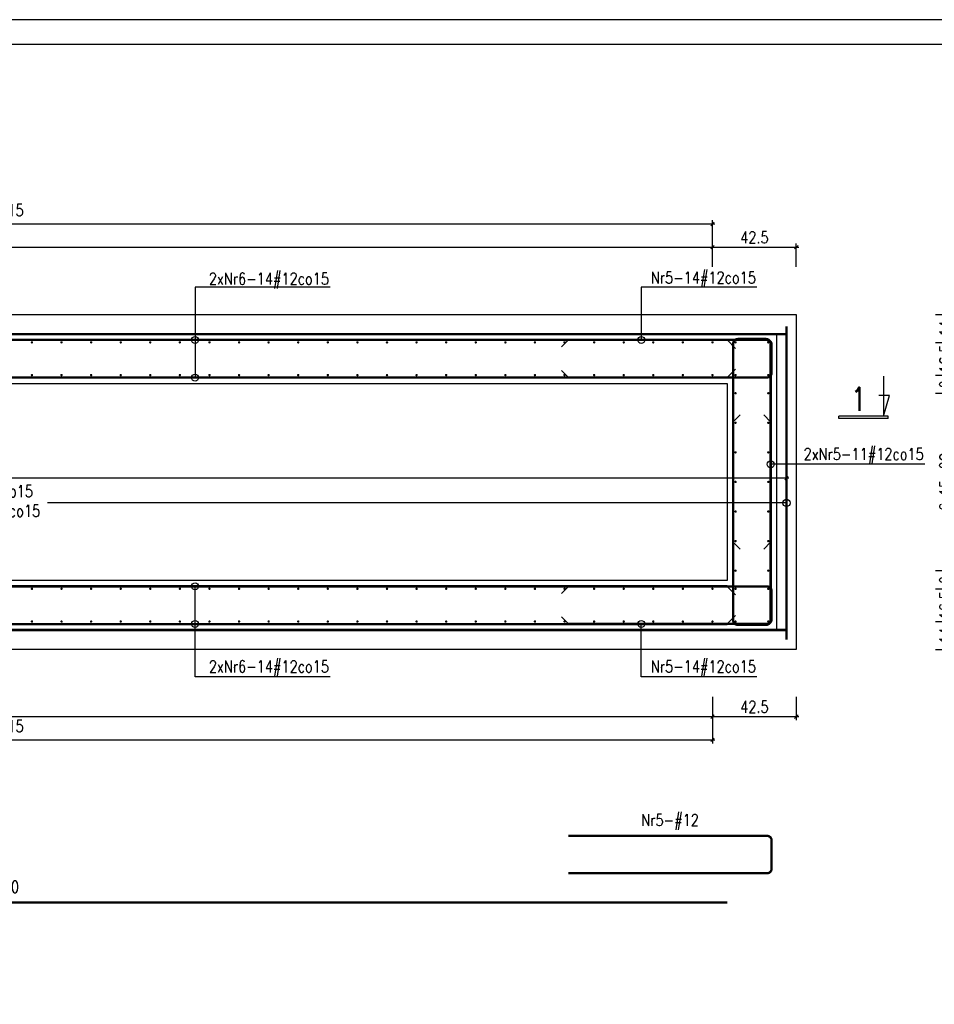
# Model space of a CAD drawing. Header units: millimetres. Extents: x 1283012 to 1317293, y -98285 to -69720.
# Tile 17 of 24: x 1292566 to 1297202, y -74714 to -69720. Entities that reach past the tile are written whole.
import ezdxf
from ezdxf.enums import TextEntityAlignment as Align

# ---------------------------------------------------------------- set-up
doc = ezdxf.new("R2010")
doc.units = ezdxf.units.MM
doc.header["$LTSCALE"] = 250
for name, color, linetype in [('111 - opisy TXT3', 2, 'Continuous'), ('2 - linie odniesienia opisy', 8, 'Continuous'), ('3', 4, 'Continuous'), ('33 - linia 2', 3, 'Continuous'), ('333 - linia 3', 5, 'Continuous'), ('8 - zbrojenie', 8, 'Continuous')]:
    doc.layers.add(name, color=color, linetype=linetype)
doc.styles.add('TXT2', font='simplex.shx', dxfattribs={"width": 0.8, "height": 60})
doc.styles.add('TXT3', font='simplex.shx', dxfattribs={"width": 0.8, "height": 120})
doc.dimstyles.new('R1 - centymetry', dxfattribs={"dimtxt": 60, "dimasz": 17.5, "dimexe": 18.75, "dimexo": 18.75, "dimgap": 20, "dimtad": 1, "dimdec": 1, "dimlfac": 0.1, "dimrnd": 0.5, "dimdsep": 46, "dimtxsty": 'TXT2', "dimblk1": 'OBLIQUE', "dimblk2": 'OBLIQUE', "dimsah": 1, "dimcen": -0.75, "dimdle": 12.5, "dimclrt": 4, "dimadec": 0, "dimazin": 0, "dimtfac": 0.75, "dimtdec": 1, "dimtix": 1, "dimtmove": 2, "dimatfit": 3, "dimldrblk": 'OBLIQUE', "dimfxl": 100, "dimfxlon": 1, "dimtvp": 0.75, "dimtolj": 1, "dimtzin": 0, "dimarcsym": 0})
doc.dimstyles.new('wym plyta', dxfattribs={"dimscale": 0.5, "dimtxt": 60, "dimasz": 1, "dimexe": 37.5, "dimexo": 37.5, "dimgap": 20, "dimtad": 1, "dimdec": 0, "dimlfac": 0.1, "dimzin": 0, "dimdsep": 46, "dimtxsty": 'TXT2', "dimblk": 'wym plyta', "dimcen": -1.5, "dimdle": 25, "dimclrt": 4, "dimadec": 0, "dimazin": 0, "dimtfac": 0.75, "dimtdec": 0, "dimtix": 1, "dimtmove": 2, "dimatfit": 3, "dimldrblk": 'wym plyta', "dimfxl": 200, "dimfxlon": 1, "dimtvp": 0.75, "dimtolj": 1, "dimtzin": 0, "dimarcsym": 0})
doc.dimstyles.new('wym zbr', dxfattribs={"dimtxt": 60, "dimasz": 35, "dimexe": 37.5, "dimexo": 37.5, "dimgap": 30, "dimtad": 0, "dimdec": 0, "dimlfac": 0.1, "dimzin": 0, "dimdsep": 46, "dimtxsty": 'TXT2', "dimblk1": 'OBLIQUE', "dimblk2": 'OBLIQUE', "dimsah": 1, "dimcen": -1.5, "dimdle": 25, "dimse1": 1, "dimse2": 1, "dimsd1": 1, "dimsd2": 1, "dimclrt": 4, "dimadec": 0, "dimazin": 0, "dimtfac": 0.75, "dimtdec": 0, "dimtix": 1, "dimtmove": 2, "dimatfit": 3, "dimldrblk": 'OBLIQUE', "dimfxl": 200, "dimfxlon": 1, "dimtvp": 0.75, "dimtolj": 1, "dimtzin": 0, "dimarcsym": 0})

# ---------------------------------------------------------------- blocks, each defined once
blk = doc.blocks.new('wym plyta')
at = {"layer": '8 - zbrojenie'}
blk.add_circle((0, 0), 36.6, dxfattribs=at)
blk = doc.blocks.new('*D13')
at = {"layer": '8 - zbrojenie', "color": 0, "lineweight": -2, "transparency": 16777216}
for p, q in [((1288052.8, -72270.9), (1288052.8, -72152.2)), ((1296452.8, -72270.9), (1296452.8, -72152.2)), ((1288053.3, -72170.9), (1291798.2, -72170.9)), ((1296452.3, -72170.9), (1292707.3, -72170.9))]:
    blk.add_line(p, q, dxfattribs=at)
at = {"layer": 'Defpoints', "color": 0, "transparency": 16777216}
for p in [(1288052.8, -72170.9), (1288052.8, -72864.2), (1296452.8, -72864.2)]:
    blk.add_point(p, dxfattribs=at)
at = {"layer": '8 - zbrojenie', "color": 0, "lineweight": -2, "transparency": 16777216, "xscale": 0.5, "yscale": 0.5, "zscale": 0.5, "rotation": 180}
blk.add_blockref('wym plyta', (1288052.8, -72170.9), dxfattribs=at)
at = {"layer": '8 - zbrojenie', "color": 0, "lineweight": -2, "transparency": 16777216, "xscale": 0.5, "yscale": 0.5, "zscale": 0.5}
blk.add_blockref('wym plyta', (1296452.8, -72170.9), dxfattribs=at)
at = {"layer": '8 - zbrojenie', "color": 4, "transparency": 16777216, "insert": (1292252.8, -72170.9), "char_height": 60, "attachment_point": 5, "style": 'TXT2'}
blk.add_mtext('\\A1;Dolne: Nr1-57#12co15\\PGórne: Nr1.1-57#12co15', dxfattribs=at)
blk = doc.blocks.new('_OBLIQUE')
at = {"color": 0, "linetype": 'ByBlock'}
blk.add_line((-0.5, -0.5), (0.5, 0.5), dxfattribs=at)
blk = doc.blocks.new('*D14')
at = {"layer": '2 - linie odniesienia opisy', "color": 0, "lineweight": -2, "transparency": 16777216}
for p, q in [((1296465.3, -72045.3), (1288040.3, -72045.3)), ((1288052.8, -72145.3), (1288052.8, -72026.6)), ((1296452.8, -72145.3), (1296452.8, -72026.6))]:
    blk.add_line(p, q, dxfattribs=at)
at = {"layer": 'Defpoints', "color": 0, "transparency": 16777216}
for p in [(1288052.8, -72045.3), (1288052.8, -72864.2), (1296452.8, -72864.2)]:
    blk.add_point(p, dxfattribs=at)
at = {"layer": '2 - linie odniesienia opisy', "color": 0, "lineweight": -2, "transparency": 16777216, "xscale": 17.5, "yscale": 17.5, "zscale": 17.5, "rotation": 180}
blk.add_blockref('_OBLIQUE', (1288052.8, -72045.3), dxfattribs=at)
at = {"layer": '2 - linie odniesienia opisy', "color": 0, "lineweight": -2, "transparency": 16777216, "xscale": 17.5, "yscale": 17.5, "zscale": 17.5}
blk.add_blockref('_OBLIQUE', (1296452.8, -72045.3), dxfattribs=at)
at = {"layer": '2 - linie odniesienia opisy', "color": 4, "transparency": 16777216, "insert": (1292252.8, -71995.3), "char_height": 60, "attachment_point": 5, "style": 'TXT2'}
blk.add_mtext('\\A1;56x15={\\A1;840}', dxfattribs=at)
blk = doc.blocks.new('*U44')
at = {"layer": '8 - zbrojenie', "const_width": 6}
for points in [[(-86, 0, 1), (-80, 0, 1)], [(80, 0, 1), (86, 0, 1)]]:
    blk.add_lwpolyline(points, format="xyb", close=True, dxfattribs=at)
blk = doc.blocks.new('*U43')
at = {"color": 0, "linetype": 'ByBlock', "lineweight": -2, "transparency": 16777216}
for p in [(0, 7650), (0, 7500), (0, 7350), (0, 7200), (0, 7050), (0, 6900), (0, 6750), (0, 6600), (0, 6450), (0, 6300), (0, 6150), (0, 6000), (0, 5850), (0, 5700), (0, 5550), (0, 5400), (0, 5250), (0, 5100), (0, 4950), (0, 4800), (0, 4650), (0, 4500), (0, 4350), (0, 4200), (0, 4050), (0, 3900), (0, 3750), (0, 3600), (0, 3450), (0, 3300), (0, 3150), (0, 3000), (0, 2850), (0, 2700), (0, 2550), (0, 2400), (0, 2250), (0, 2100), (0, 1950), (0, 1800), (0, 1650), (0, 1500), (0, 1350), (0, 1200), (0, 1050), (0, 900), (0, 750), (0, 600), (0, 450), (0, 300), (0, 150)]:
    blk.add_blockref('*U44', p, dxfattribs=at)
at = {"layer": '2 - linie odniesienia opisy', "color": 0, "linetype": 'ByBlock', "lineweight": -2, "transparency": 16777216}
blk.add_blockref('*U44', (0, 0), dxfattribs=at)
blk = doc.blocks.new('*U48')
at = {"layer": '8 - zbrojenie', "const_width": 6}
for points in [[(-86, 0, 1), (-80, 0, 1)], [(80, 0, 1), (86, 0, 1)]]:
    blk.add_lwpolyline(points, format="xyb", close=True, dxfattribs=at)
blk = doc.blocks.new('*U47')
at = {"color": 0, "linetype": 'ByBlock', "lineweight": -2, "transparency": 16777216}
blk.add_blockref('*U48', (0, 166), dxfattribs=at)
at = {"layer": '2 - linie odniesienia opisy', "color": 0, "linetype": 'ByBlock', "lineweight": -2, "transparency": 16777216}
blk.add_blockref('*U48', (0, 0), dxfattribs=at)
blk = doc.blocks.new('*U50')
at = {"layer": '8 - zbrojenie', "const_width": 6}
for points in [[(-86, 0, 1), (-80, 0, 1)], [(80, 0, 1), (86, 0, 1)]]:
    blk.add_lwpolyline(points, format="xyb", close=True, dxfattribs=at)
blk = doc.blocks.new('*U49')
at = {"color": 0, "linetype": 'ByBlock', "lineweight": -2, "transparency": 16777216}
blk.add_blockref('*U50', (0, 166), dxfattribs=at)
at = {"layer": '2 - linie odniesienia opisy', "color": 0, "linetype": 'ByBlock', "lineweight": -2, "transparency": 16777216}
blk.add_blockref('*U50', (0, 0), dxfattribs=at)
blk = doc.blocks.new('*U52')
at = {"layer": '8 - zbrojenie', "const_width": 6}
for points in [[(-86, 0, 1), (-80, 0, 1)], [(80, 0, 1), (86, 0, 1)]]:
    blk.add_lwpolyline(points, format="xyb", close=True, dxfattribs=at)
blk = doc.blocks.new('*U51')
at = {"color": 0, "linetype": 'ByBlock', "lineweight": -2, "transparency": 16777216}
for p in [(0, 900), (0, 750), (0, 600), (0, 450), (0, 300), (0, 150)]:
    blk.add_blockref('*U52', p, dxfattribs=at)
at = {"layer": '2 - linie odniesienia opisy', "color": 0, "linetype": 'ByBlock', "lineweight": -2, "transparency": 16777216}
blk.add_blockref('*U52', (0, 0), dxfattribs=at)
blk = doc.blocks.new('*U54')
at = {"layer": '8 - zbrojenie', "const_width": 6}
for points in [[(-86, 0, 1), (-80, 0, 1)], [(80, 0, 1), (86, 0, 1)]]:
    blk.add_lwpolyline(points, format="xyb", close=True, dxfattribs=at)
blk = doc.blocks.new('*U53')
at = {"color": 0, "linetype": 'ByBlock', "lineweight": -2, "transparency": 16777216}
for p in [(0, 7650), (0, 7500), (0, 7350), (0, 7200), (0, 7050), (0, 6900), (0, 6750), (0, 6600), (0, 6450), (0, 6300), (0, 6150), (0, 6000), (0, 5850), (0, 5700), (0, 5550), (0, 5400), (0, 5250), (0, 5100), (0, 4950), (0, 4800), (0, 4650), (0, 4500), (0, 4350), (0, 4200), (0, 4050), (0, 3900), (0, 3750), (0, 3600), (0, 3450), (0, 3300), (0, 3150), (0, 3000), (0, 2850), (0, 2700), (0, 2550), (0, 2400), (0, 2250), (0, 2100), (0, 1950), (0, 1800), (0, 1650), (0, 1500), (0, 1350), (0, 1200), (0, 1050), (0, 900), (0, 750), (0, 600), (0, 450), (0, 300), (0, 150)]:
    blk.add_blockref('*U54', p, dxfattribs=at)
at = {"layer": '2 - linie odniesienia opisy', "color": 0, "linetype": 'ByBlock', "lineweight": -2, "transparency": 16777216}
blk.add_blockref('*U54', (0, 0), dxfattribs=at)
blk = doc.blocks.new('P8')
at = {"layer": '111 - opisy TXT3', "linetype": 'Continuous'}
for p, q in [((9.6, 5.1), (-90.8, 5.1)), ((-90.8, 5.1), (-90.8, 0.1)), ((9.6, 0.1), (-90.8, 0.1)), ((0, -80.9), (0, 0)), ((0, 0), (12.3, -41.7)), ((9.6, 5.1), (9.6, 0.1)), ((12.3, -41.7), (-9.2, -41.7))]:
    blk.add_line(p, q, dxfattribs=at)
at = {"layer": '111 - opisy TXT3', "style": 'TXT3', "width": 0.8}
blk.add_attdef('NR', text='', height=48, dxfattribs=at).set_placement((-21.6, -58.5), align=Align.RIGHT)
blk = doc.blocks.new('*D116')
at = {"layer": '2 - linie odniesienia opisy', "color": 0, "lineweight": -2, "transparency": 16777216}
for p, q in [((1297308.5, -72926.7), (1297308.5, -72759.7)), ((1297208.5, -72772.2), (1297327.2, -72772.2)), ((1297208.5, -72914.2), (1297327.2, -72914.2))]:
    blk.add_line(p, q, dxfattribs=at)
at = {"layer": 'Defpoints', "color": 0, "transparency": 16777216}
for p in [(1296360.8, -72772.2), (1297308.5, -72772.2), (1296502.8, -72914.2)]:
    blk.add_point(p, dxfattribs=at)
at = {"layer": '2 - linie odniesienia opisy', "color": 0, "lineweight": -2, "transparency": 16777216, "xscale": 17.5, "yscale": 17.5, "zscale": 17.5}
for p, rotation in [((1297308.5, -72772.2), 90), ((1297308.5, -72914.2), 270)]:
    blk.add_blockref('_OBLIQUE', p, dxfattribs=dict(at, rotation=rotation))
at = {"layer": '2 - linie odniesienia opisy', "color": 4, "transparency": 16777216, "insert": (1297258.5, -72843.2), "char_height": 60, "attachment_point": 5, "rotation": 90, "style": 'TXT2'}
blk.add_mtext('\\A1;14', dxfattribs=at)
blk = doc.blocks.new('*D117')
at = {"layer": '2 - linie odniesienia opisy', "color": 0, "lineweight": -2, "transparency": 16777216}
for p, q in [((1297208.5, -72606.2), (1297327.2, -72606.2)), ((1297308.5, -72606.2), (1297308.5, -72588.7)), ((1297308.5, -72784.7), (1297308.5, -72593.7)), ((1297208.5, -72772.2), (1297327.2, -72772.2)), ((1297308.5, -72772.2), (1297308.5, -72789.7))]:
    blk.add_line(p, q, dxfattribs=at)
at = {"layer": 'Defpoints', "color": 0, "transparency": 16777216}
for p in [(1296360.8, -72606.2), (1297308.5, -72606.2), (1296360.8, -72772.2)]:
    blk.add_point(p, dxfattribs=at)
at = {"layer": '2 - linie odniesienia opisy', "color": 0, "lineweight": -2, "transparency": 16777216, "xscale": 17.5, "yscale": 17.5, "zscale": 17.5}
for p, rotation in [((1297308.5, -72606.2), 270), ((1297308.5, -72772.2), 90)]:
    blk.add_blockref('_OBLIQUE', p, dxfattribs=dict(at, rotation=rotation))
at = {"layer": '2 - linie odniesienia opisy', "color": 4, "transparency": 16777216, "insert": (1297258.5, -72689.2), "char_height": 60, "attachment_point": 5, "rotation": 90, "style": 'TXT2'}
blk.add_mtext('\\A1;16.5', dxfattribs=at)
blk = doc.blocks.new('*D118')
at = {"layer": '2 - linie odniesienia opisy', "color": 0, "lineweight": -2, "transparency": 16777216}
for p, q in [((1297308.5, -72618.7), (1297308.5, -72501.7)), ((1297208.5, -72514.2), (1297327.2, -72514.2)), ((1297208.5, -72606.2), (1297327.2, -72606.2))]:
    blk.add_line(p, q, dxfattribs=at)
at = {"layer": 'Defpoints', "color": 0, "transparency": 16777216}
for p in [(1296360.8, -72514.2), (1297308.5, -72514.2), (1296360.8, -72606.2)]:
    blk.add_point(p, dxfattribs=at)
at = {"layer": '2 - linie odniesienia opisy', "color": 0, "lineweight": -2, "transparency": 16777216, "xscale": 17.5, "yscale": 17.5, "zscale": 17.5}
for p, rotation in [((1297308.5, -72514.2), 90), ((1297308.5, -72606.2), 270)]:
    blk.add_blockref('_OBLIQUE', p, dxfattribs=dict(at, rotation=rotation))
at = {"layer": '2 - linie odniesienia opisy', "color": 4, "transparency": 16777216, "insert": (1297258.5, -72560.2), "char_height": 60, "attachment_point": 5, "rotation": 90, "style": 'TXT2'}
blk.add_mtext('\\A1;9', dxfattribs=at)
blk = doc.blocks.new('*D119')
at = {"layer": '2 - linie odniesienia opisy', "color": 0, "lineweight": -2, "transparency": 16777216}
for p, q in [((1297308.5, -72526.7), (1297308.5, -71601.7)), ((1297208.5, -71614.2), (1297327.2, -71614.2)), ((1297208.5, -72514.2), (1297327.2, -72514.2))]:
    blk.add_line(p, q, dxfattribs=at)
at = {"layer": 'Defpoints', "color": 0, "transparency": 16777216}
for p in [(1296360.8, -71614.2), (1297308.5, -71614.2), (1296360.8, -72514.2)]:
    blk.add_point(p, dxfattribs=at)
at = {"layer": '2 - linie odniesienia opisy', "color": 0, "lineweight": -2, "transparency": 16777216, "xscale": 17.5, "yscale": 17.5, "zscale": 17.5}
for p, rotation in [((1297308.5, -71614.2), 90), ((1297308.5, -72514.2), 270)]:
    blk.add_blockref('_OBLIQUE', p, dxfattribs=dict(at, rotation=rotation))
at = {"layer": '2 - linie odniesienia opisy', "color": 4, "transparency": 16777216, "insert": (1297258.5, -72064.2), "char_height": 60, "attachment_point": 5, "rotation": 90, "style": 'TXT2'}
blk.add_mtext('\\A1;6x15=90', dxfattribs=at)
blk = doc.blocks.new('*D120')
at = {"layer": '2 - linie odniesienia opisy', "color": 0, "lineweight": -2, "transparency": 16777216}
for p, q in [((1297308.5, -71626.7), (1297308.5, -71509.7)), ((1297208.5, -71522.2), (1297327.2, -71522.2)), ((1297208.5, -71614.2), (1297327.2, -71614.2))]:
    blk.add_line(p, q, dxfattribs=at)
at = {"layer": 'Defpoints', "color": 0, "transparency": 16777216}
for p in [(1296360.8, -71522.2), (1297308.5, -71522.2), (1296360.8, -71614.2)]:
    blk.add_point(p, dxfattribs=at)
at = {"layer": '2 - linie odniesienia opisy', "color": 0, "lineweight": -2, "transparency": 16777216, "xscale": 17.5, "yscale": 17.5, "zscale": 17.5}
for p, rotation in [((1297308.5, -71522.2), 90), ((1297308.5, -71614.2), 270)]:
    blk.add_blockref('_OBLIQUE', p, dxfattribs=dict(at, rotation=rotation))
at = {"layer": '2 - linie odniesienia opisy', "color": 4, "transparency": 16777216, "insert": (1297258.5, -71568.2), "char_height": 60, "attachment_point": 5, "rotation": 90, "style": 'TXT2'}
blk.add_mtext('\\A1;9', dxfattribs=at)
blk = doc.blocks.new('*D121')
at = {"layer": '2 - linie odniesienia opisy', "color": 0, "lineweight": -2, "transparency": 16777216}
for p, q in [((1297208.5, -71356.2), (1297327.2, -71356.2)), ((1297308.5, -71356.2), (1297308.5, -71338.7)), ((1297308.5, -71534.7), (1297308.5, -71343.7)), ((1297208.5, -71522.2), (1297327.2, -71522.2)), ((1297308.5, -71522.2), (1297308.5, -71539.7))]:
    blk.add_line(p, q, dxfattribs=at)
at = {"layer": 'Defpoints', "color": 0, "transparency": 16777216}
for p in [(1296360.8, -71356.2), (1297308.5, -71356.2), (1296360.8, -71522.2)]:
    blk.add_point(p, dxfattribs=at)
at = {"layer": '2 - linie odniesienia opisy', "color": 0, "lineweight": -2, "transparency": 16777216, "xscale": 17.5, "yscale": 17.5, "zscale": 17.5}
for p, rotation in [((1297308.5, -71356.2), 270), ((1297308.5, -71522.2), 90)]:
    blk.add_blockref('_OBLIQUE', p, dxfattribs=dict(at, rotation=rotation))
at = {"layer": '2 - linie odniesienia opisy', "color": 4, "transparency": 16777216, "insert": (1297258.5, -71439.2), "char_height": 60, "attachment_point": 5, "rotation": 90, "style": 'TXT2'}
blk.add_mtext('\\A1;16.5', dxfattribs=at)
blk = doc.blocks.new('*D122')
at = {"layer": '2 - linie odniesienia opisy', "color": 0, "lineweight": -2, "transparency": 16777216}
for p, q in [((1297308.5, -71368.7), (1297308.5, -71201.7)), ((1297208.5, -71214.2), (1297327.2, -71214.2)), ((1297208.5, -71356.2), (1297327.2, -71356.2))]:
    blk.add_line(p, q, dxfattribs=at)
at = {"layer": 'Defpoints', "color": 0, "transparency": 16777216}
for p in [(1296502.8, -71214.2), (1297308.5, -71214.2), (1296360.8, -71356.2)]:
    blk.add_point(p, dxfattribs=at)
at = {"layer": '2 - linie odniesienia opisy', "color": 0, "lineweight": -2, "transparency": 16777216, "xscale": 17.5, "yscale": 17.5, "zscale": 17.5}
for p, rotation in [((1297308.5, -71214.2), 90), ((1297308.5, -71356.2), 270)]:
    blk.add_blockref('_OBLIQUE', p, dxfattribs=dict(at, rotation=rotation))
at = {"layer": '2 - linie odniesienia opisy', "color": 4, "transparency": 16777216, "insert": (1297258.5, -71285.2), "char_height": 60, "attachment_point": 5, "rotation": 90, "style": 'TXT2'}
blk.add_mtext('\\A1;14', dxfattribs=at)
blk = doc.blocks.new('*D123')
at = {"layer": '2 - linie odniesienia opisy', "color": 0, "lineweight": -2, "transparency": 16777216}
for p, q in [((1297327.2, -71356.2), (1297445.9, -71356.2)), ((1297427.2, -72784.7), (1297427.2, -71343.7)), ((1297327.2, -72772.2), (1297445.9, -72772.2))]:
    blk.add_line(p, q, dxfattribs=at)
at = {"layer": 'Defpoints', "color": 0, "transparency": 16777216}
for p in [(1296360.8, -71356.2), (1297427.2, -71356.2), (1296360.8, -72772.2)]:
    blk.add_point(p, dxfattribs=at)
at = {"layer": '2 - linie odniesienia opisy', "color": 0, "lineweight": -2, "transparency": 16777216, "xscale": 17.5, "yscale": 17.5, "zscale": 17.5}
for p, rotation in [((1297427.2, -71356.2), 90), ((1297427.2, -72772.2), 270)]:
    blk.add_blockref('_OBLIQUE', p, dxfattribs=dict(at, rotation=rotation))
at = {"layer": '2 - linie odniesienia opisy', "color": 4, "transparency": 16777216, "insert": (1297367.2, -72064.2), "char_height": 60, "attachment_point": 5, "rotation": 90, "style": 'TXT2'}
blk.add_mtext('\\A1;Nr3,Nr4-11#12co15', dxfattribs=at)
blk = doc.blocks.new('*D130')
at = {"layer": 'Defpoints', "color": 0, "transparency": 16777216}
for p in [(1295347.8, -73859), (1295347.8, -73859), (1296377.8, -73883)]:
    blk.add_point(p, dxfattribs=at)
at = {"layer": '2 - linie odniesienia opisy', "color": 4, "transparency": 16777216, "insert": (1295862.8, -73789), "char_height": 60, "attachment_point": 5, "style": 'TXT2'}
blk.add_mtext('\\A1;{\\A1;Nr5-#12}', dxfattribs=at)
blk = doc.blocks.new('*D131')
at = {"layer": 'Defpoints', "color": 0, "transparency": 16777216}
for p in [(1288352.8, -74197.7), (1296152.8, -74197.7), (1296152.8, -74197.7)]:
    blk.add_point(p, dxfattribs=at)
at = {"layer": '2 - linie odniesienia opisy', "color": 4, "transparency": 16777216, "insert": (1292252.8, -74127.7), "char_height": 60, "attachment_point": 5, "style": 'TXT2'}
blk.add_mtext('\\A1;{\\A1;Nr6-56#12 L=}780', dxfattribs=at)
blk = doc.blocks.new('*D133')
at = {"layer": '2 - linie odniesienia opisy', "color": 0, "lineweight": -2, "transparency": 16777216}
for p, q in [((1288427.8, -73154.5), (1288427.8, -73273.3)), ((1296077.8, -73154.5), (1296077.8, -73273.3)), ((1288415.3, -73254.5), (1296090.3, -73254.5))]:
    blk.add_line(p, q, dxfattribs=at)
at = {"layer": 'Defpoints', "color": 0, "transparency": 16777216}
for p in [(1288427.8, -72772.2), (1296077.8, -72772.2), (1296077.8, -73254.5)]:
    blk.add_point(p, dxfattribs=at)
at = {"layer": '2 - linie odniesienia opisy', "color": 0, "lineweight": -2, "transparency": 16777216, "xscale": 17.5, "yscale": 17.5, "zscale": 17.5, "rotation": 180}
blk.add_blockref('_OBLIQUE', (1288427.8, -73254.5), dxfattribs=at)
at = {"layer": '2 - linie odniesienia opisy', "color": 0, "lineweight": -2, "transparency": 16777216, "xscale": 17.5, "yscale": 17.5, "zscale": 17.5}
blk.add_blockref('_OBLIQUE', (1296077.8, -73254.5), dxfattribs=at)
at = {"layer": '2 - linie odniesienia opisy', "color": 4, "transparency": 16777216, "insert": (1292252.8, -73204.5), "char_height": 60, "attachment_point": 5, "style": 'TXT2'}
blk.add_mtext('\\A1;51x15=765', dxfattribs=at)
blk = doc.blocks.new('*D134')
at = {"layer": '2 - linie odniesienia opisy', "color": 0, "lineweight": -2, "transparency": 16777216}
for p, q in [((1296077.8, -73154.5), (1296077.8, -73273.3)), ((1296502.8, -73154.5), (1296502.8, -73273.3)), ((1296065.3, -73254.5), (1296515.3, -73254.5))]:
    blk.add_line(p, q, dxfattribs=at)
at = {"layer": 'Defpoints', "color": 0, "transparency": 16777216}
for p in [(1296077.8, -72772.2), (1296502.8, -72914.2), (1296502.8, -73254.5)]:
    blk.add_point(p, dxfattribs=at)
at = {"layer": '2 - linie odniesienia opisy', "color": 0, "lineweight": -2, "transparency": 16777216, "xscale": 17.5, "yscale": 17.5, "zscale": 17.5, "rotation": 180}
blk.add_blockref('_OBLIQUE', (1296077.8, -73254.5), dxfattribs=at)
at = {"layer": '2 - linie odniesienia opisy', "color": 0, "lineweight": -2, "transparency": 16777216, "xscale": 17.5, "yscale": 17.5, "zscale": 17.5}
blk.add_blockref('_OBLIQUE', (1296502.8, -73254.5), dxfattribs=at)
at = {"layer": '2 - linie odniesienia opisy', "color": 4, "transparency": 16777216, "insert": (1296290.3, -73204.5), "char_height": 60, "attachment_point": 5, "style": 'TXT2'}
blk.add_mtext('\\A1;42.5', dxfattribs=at)
blk = doc.blocks.new('*D135')
at = {"layer": '2 - linie odniesienia opisy', "color": 0, "lineweight": -2, "transparency": 16777216}
for p, q in [((1288427.8, -73272.6), (1288427.8, -73391.4)), ((1296077.8, -73272.6), (1296077.8, -73391.4)), ((1288415.3, -73372.6), (1296090.3, -73372.6))]:
    blk.add_line(p, q, dxfattribs=at)
at = {"layer": 'Defpoints', "color": 0, "transparency": 16777216}
for p in [(1288427.8, -72772.2), (1296077.8, -72772.2), (1296077.8, -73372.6)]:
    blk.add_point(p, dxfattribs=at)
at = {"layer": '2 - linie odniesienia opisy', "color": 0, "lineweight": -2, "transparency": 16777216, "xscale": 17.5, "yscale": 17.5, "zscale": 17.5, "rotation": 180}
blk.add_blockref('_OBLIQUE', (1288427.8, -73372.6), dxfattribs=at)
at = {"layer": '2 - linie odniesienia opisy', "color": 0, "lineweight": -2, "transparency": 16777216, "xscale": 17.5, "yscale": 17.5, "zscale": 17.5}
blk.add_blockref('_OBLIQUE', (1296077.8, -73372.6), dxfattribs=at)
at = {"layer": '2 - linie odniesienia opisy', "color": 4, "transparency": 16777216, "insert": (1292252.8, -73312.6), "char_height": 60, "attachment_point": 5, "style": 'TXT2'}
blk.add_mtext('\\A1;Nr3,Nr4-52#12co15', dxfattribs=at)
blk = doc.blocks.new('*D137')
at = {"layer": '2 - linie odniesienia opisy', "color": 0, "lineweight": -2, "transparency": 16777216}
for p, q in [((1288427.8, -70973.9), (1288427.8, -70855.2)), ((1296077.8, -70973.9), (1296077.8, -70855.2)), ((1288415.3, -70873.9), (1296090.3, -70873.9))]:
    blk.add_line(p, q, dxfattribs=at)
at = {"layer": 'Defpoints', "color": 0, "transparency": 16777216}
for p in [(1296077.8, -70873.9), (1288427.8, -71356.2), (1296077.8, -71356.2)]:
    blk.add_point(p, dxfattribs=at)
at = {"layer": '2 - linie odniesienia opisy', "color": 0, "lineweight": -2, "transparency": 16777216, "xscale": 17.5, "yscale": 17.5, "zscale": 17.5}
for p, rotation in [((1288427.8, -70873.9), 180.0000000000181), ((1296077.8, -70873.9), 1.809211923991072e-11)]:
    blk.add_blockref('_OBLIQUE', p, dxfattribs=dict(at, rotation=rotation))
at = {"layer": '2 - linie odniesienia opisy', "color": 4, "transparency": 16777216, "insert": (1292252.8, -70823.9), "char_height": 60, "attachment_point": 5, "style": 'TXT2'}
blk.add_mtext('\\A1;51x15=765', dxfattribs=at)
blk = doc.blocks.new('*D138')
at = {"layer": '2 - linie odniesienia opisy', "color": 0, "lineweight": -2, "transparency": 16777216}
for p, q in [((1296077.8, -70973.9), (1296077.8, -70855.2)), ((1296502.8, -70973.9), (1296502.8, -70855.2)), ((1296065.3, -70873.9), (1296515.3, -70873.9))]:
    blk.add_line(p, q, dxfattribs=at)
at = {"layer": 'Defpoints', "color": 0, "transparency": 16777216}
for p in [(1296502.8, -70873.9), (1296502.8, -71214.2), (1296077.8, -71356.2)]:
    blk.add_point(p, dxfattribs=at)
at = {"layer": '2 - linie odniesienia opisy', "color": 0, "lineweight": -2, "transparency": 16777216, "xscale": 17.5, "yscale": 17.5, "zscale": 17.5}
for p, rotation in [((1296077.8, -70873.9), 180.0000000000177), ((1296502.8, -70873.9), 1.76561645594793e-11)]:
    blk.add_blockref('_OBLIQUE', p, dxfattribs=dict(at, rotation=rotation))
at = {"layer": '2 - linie odniesienia opisy', "color": 4, "transparency": 16777216, "insert": (1296290.3, -70823.9), "char_height": 60, "attachment_point": 5, "style": 'TXT2'}
blk.add_mtext('\\A1;42.5', dxfattribs=at)
blk = doc.blocks.new('*D139')
at = {"layer": '2 - linie odniesienia opisy', "color": 0, "lineweight": -2, "transparency": 16777216}
for p, q in [((1288415.3, -70755.8), (1296090.3, -70755.8)), ((1288427.8, -70855.8), (1288427.8, -70737.1)), ((1296077.8, -70855.8), (1296077.8, -70737.1))]:
    blk.add_line(p, q, dxfattribs=at)
at = {"layer": 'Defpoints', "color": 0, "transparency": 16777216}
for p in [(1296077.8, -70755.8), (1288427.8, -71356.2), (1296077.8, -71356.2)]:
    blk.add_point(p, dxfattribs=at)
at = {"layer": '2 - linie odniesienia opisy', "color": 0, "lineweight": -2, "transparency": 16777216, "xscale": 17.5, "yscale": 17.5, "zscale": 17.5}
for p, rotation in [((1288427.8, -70755.8), 180.0000000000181), ((1296077.8, -70755.8), 1.809211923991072e-11)]:
    blk.add_blockref('_OBLIQUE', p, dxfattribs=dict(at, rotation=rotation))
at = {"layer": '2 - linie odniesienia opisy', "color": 4, "transparency": 16777216, "insert": (1292252.8, -70695.8), "char_height": 60, "attachment_point": 5, "style": 'TXT2'}
blk.add_mtext('\\A1;Nr3,Nr4-52#12co15', dxfattribs=at)

msp = doc.modelspace()

# ---------------------------------------------------------------- linework, layer by layer
at = {"layer": '111 - opisy TXT3'}
msp.add_lwpolyline([(1285662.38, -80094.75), (1301762.38, -80094.75), (1301762.38, -69844.75), (1285662.38, -69844.75)], close=True, dxfattribs=at)
at = {"layer": '2 - linie odniesienia opisy'}
msp.add_lwpolyline([(1285037.38, -80219.75), (1301887.38, -80219.75), (1301887.38, -69719.75), (1285037.38, -69719.75)], close=True, dxfattribs=at)
for points in [[(1294139.06, -71076.38), (1293454.87, -71076.38), (1293454.87, -71534.83)], [(1296303.5, -71076.38), (1295716.94, -71076.38), (1295716.94, -71344.23)], [(1295347.75, -71344.23), (1295312.4, -71379.59)], [(1295347.75, -71534.23), (1295312.4, -71498.88)], [(1296182.75, -71759.23), (1296218.11, -71723.88)], [(1296372.75, -71759.23), (1296337.4, -71723.88)], [(1297154.23, -71974.71), (1296372.75, -71974.71)], [(1296182.75, -72369.23), (1296218.11, -72404.59)], [(1296372.75, -72369.23), (1296337.4, -72404.59)], [(1294139.06, -73052.08), (1293454.87, -73052.08), (1293454.87, -72593.63)], [(1295347.75, -72594.23), (1295312.4, -72629.59)], [(1295347.75, -72784.23), (1295312.4, -72748.88)], [(1296303.5, -73052.08), (1295716.94, -73052.08), (1295716.94, -72784.23)]]:
    msp.add_lwpolyline(points, dxfattribs=at)
for centre in [(1293454.87, -71344.23), (1295716.94, -71344.23), (1293454.87, -71534.83), (1296372.75, -71974.71), (1293454.87, -72593.63), (1293454.87, -72784.23), (1295716.94, -72784.23)]:
    msp.add_circle(centre, 17.5, dxfattribs=at)
at = {"layer": '33 - linia 2'}
msp.add_lwpolyline([(1288002.75, -71214.23), (1296502.75, -71214.23), (1296502.75, -72914.23), (1288002.75, -72914.23)], close=True, dxfattribs=at)
at = {"layer": '333 - linia 3'}
for points in [[(1288102.75, -71314.23), (1296402.75, -71314.23), (1296402.75, -72814.23), (1288102.75, -72814.23)], [(1288352.75, -71564.23), (1296152.75, -71564.23), (1296152.75, -72564.23), (1288352.75, -72564.23)]]:
    msp.add_lwpolyline(points, close=True, dxfattribs=at)
at = {"layer": '8 - zbrojenie', "const_width": 12}
for points in [[(1296452.75, -71315.23), (1288052.75, -71315.23)], [(1296452.75, -72864.23), (1296452.75, -71275.12)], [(1288352.75, -71343.63), (1296152.75, -71343.63)], [(1288352.75, -71534.83), (1296152.75, -71534.83)], [(1288352.75, -72593.63), (1296152.75, -72593.63)], [(1296452.75, -72815.23), (1288052.75, -72815.23)], [(1288352.75, -72784.83), (1296152.75, -72784.83)], [(1288352.75, -74197.75), (1296152.75, -74197.75)]]:
    msp.add_lwpolyline(points, dxfattribs=at)
at = {"layer": '8 - zbrojenie'}
for points in [[(1295347.75, -71344.23, 12, 12, 0), (1296353.75, -71344.23, 12, 12, -0.4142136), (1296377.75, -71368.23, 12, 12, 0), (1296377.75, -71510.23, 12, 12, -0.4142136), (1296353.75, -71534.23, 12, 12, 0), (1295347.75, -71534.23, 12, 12, 0)], [(1296372.75, -72369.23, 12, 12, 0), (1296372.75, -71363.23, 12, 12, 0.4142136), (1296348.75, -71339.23, 12, 12, 0), (1296206.75, -71339.23, 12, 12, 0.4142136), (1296182.75, -71363.23, 12, 12, 0), (1296182.75, -72369.23, 12, 12, 0)], [(1296372.75, -71759.23, 12, 12, 0), (1296372.75, -72765.23, 12, 12, -0.4142136), (1296348.75, -72789.23, 12, 12, 0), (1296206.75, -72789.23, 12, 12, -0.4142136), (1296182.75, -72765.23, 12, 12, 0), (1296182.75, -71759.23, 12, 12, 0)], [(1295347.75, -72784.23, 12, 12, 0), (1296353.75, -72784.23, 12, 12, 0.4142136), (1296377.75, -72760.23, 12, 12, 0), (1296377.75, -72618.23, 12, 12, 0.4142136), (1296353.75, -72594.23, 12, 12, 0), (1295347.75, -72594.23, 12, 12, 0)], [(1295347.75, -74049.05, 12, 12, 0), (1296353.75, -74049.05, 12, 12, 0.4142136), (1296377.75, -74025.05, 12, 12, 0), (1296377.75, -73883.05, 12, 12, 0.4142136), (1296353.75, -73859.05, 12, 12, 0), (1295347.75, -73859.05, 12, 12, 0)]]:
    msp.add_lwpolyline(points, format="xyseb", dxfattribs=at)
for points in [[(1296152.75, -71344.23), (1296195.18, -71386.66)], [(1296152.75, -71534.23), (1296195.18, -71491.8)], [(1296152.75, -72594.23), (1296195.18, -72636.66)], [(1296152.75, -72784.23), (1296195.18, -72741.8)]]:
    msp.add_lwpolyline(points, dxfattribs=at)

# ---------------------------------------------------------------- block references
at = {"layer": '2 - linie odniesienia opisy'}
for name, p, rotation in [('*U53', (1288427.75, -71439.23), 269.9999999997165), ('*U49', (1296277.75, -71356.23), 179.99999999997)]:
    msp.add_blockref(name, p, dxfattribs=dict(at, rotation=rotation))
ref = msp.add_blockref('P8', (1296944.82, -71730.53), dxfattribs=dict(at, xscale=-2.5, yscale=2.5, zscale=2.5, rotation=180))
ref.add_attrib('NR', '1', dxfattribs={"layer": '111 - opisy TXT3', "height": 120, "style": 'TXT3', "width": 0.8}).set_placement((1296860.06, -71704.34), align=Align.RIGHT)
at = {"layer": '2 - linie odniesienia opisy', "xscale": -1}
for name, p in [('*U51', (1296277.75, -72514.23)), ('*U47', (1296277.75, -72772.23))]:
    msp.add_blockref(name, p, dxfattribs=at)
at = {"layer": '2 - linie odniesienia opisy', "xscale": -1, "rotation": 270.000000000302}
msp.add_blockref('*U43', (1288427.75, -72689.23), dxfattribs=at)

# ---------------------------------------------------------------- texts
at = {"layer": '3', "char_height": 60, "style": 'TXT2'}
for s, insert, width, attachment_point in [('\\A1;\\pt300;2xNr6-14#12co15', (1294133.57, -71083.45), 796.2062, 9), ('\\A1;\\pt300;Nr5-14#12co15', (1296298.01, -71077.8), 698.5786, 9), ('\\A1;\\pt300;2xNr5-11#12co15', (1297148.74, -71892.78), 788.9746, 3), ('\\A1;\\pt300;2xNr6-14#12co15', (1294133.57, -72970.15), 796.2062, 3), ('\\A1;\\pt300;Nr5-14#12co15', (1296298.01, -72970.15), 698.5786, 3)]:
    msp.add_mtext(s, dxfattribs=dict(at, insert=insert, width=width, attachment_point=attachment_point))

# ---------------------------------------------------------------- dimensions: what is measured, and where the dimension line sits
at = {"layer": '2 - linie odniesienia opisy'}
for base, p1, p2, angle, text, dimstyle, picture, middle in [((1296077.75, -70755.83), (1288427.75, -71356.23), (1296077.75, -71356.23), 0, 'Nr3,Nr4-52#12co15', 'R1 - centymetry', '*D139', (1292252.75, -70695.83)), ((1296077.75, -70873.92), (1288427.75, -71356.23), (1296077.75, -71356.23), 0, '51x15=<>', 'R1 - centymetry', '*D137', (1292252.75, -70823.92)), ((1297427.15, -71356.23), (1296360.75, -72772.23), (1296360.75, -71356.23), 90, 'Nr3,Nr4-11#12co15', 'R1 - centymetry', '*D123', (1297367.15, -72064.23)), ((1297308.5, -71614.23), (1296360.75, -72514.23), (1296360.75, -71614.23), 90, '6x15=<>', 'R1 - centymetry', '*D119', (1297258.5, -72064.23)), ((1288052.75, -72045.32), (1296452.75, -72864.23), (1288052.75, -72864.23), 180, '56x15={\\A1;<>}', 'R1 - centymetry', '*D14', (1292252.75, -71995.32)), ((1295347.75, -73859.05), (1296377.75, -73883.05), (1295347.75, -73859.05), 180, '{\\A1;Nr5-#12}', 'wym zbr', '*D130', (1295862.75, -73789.05))]:
    dim = msp.add_linear_dim(base=base, p1=p1, p2=p2, angle=angle, text=text, dimstyle=dimstyle, override={"dimtxsty": 'TXT2', "dimtolj": 1}, dxfattribs=at)
    dim.commit()
    dim.dimension.update_dxf_attribs({"geometry": picture, "text_midpoint": middle})
for base, p1, p2, angle, picture, middle in [((1296502.75, -70873.92), (1296077.75, -71356.23), (1296502.75, -71214.23), 0, '*D138', (1296290.25, -70823.92)), ((1297308.5, -71214.23), (1296360.75, -71356.23), (1296502.75, -71214.23), 90, '*D122', (1297258.5, -71285.23)), ((1297308.5, -71356.23), (1296360.75, -71522.23), (1296360.75, -71356.23), 90, '*D121', (1297258.5, -71439.23)), ((1297308.5, -71522.23), (1296360.75, -71614.23), (1296360.75, -71522.23), 90, '*D120', (1297258.5, -71568.23)), ((1297308.5, -72514.23), (1296360.75, -72606.23), (1296360.75, -72514.23), 90, '*D118', (1297258.5, -72560.23)), ((1297308.5, -72606.23), (1296360.75, -72772.23), (1296360.75, -72606.23), 90, '*D117', (1297258.5, -72689.23)), ((1297308.5, -72772.23), (1296502.75, -72914.23), (1296360.75, -72772.23), 90, '*D116', (1297258.5, -72843.23))]:
    dim = msp.add_linear_dim(base=base, p1=p1, p2=p2, angle=angle, dimstyle='R1 - centymetry', dxfattribs=at)
    dim.commit()
    dim.dimension.update_dxf_attribs({"geometry": picture, "text_midpoint": middle})
for base, p1, p2, text, dimstyle, picture, middle in [((1296077.75, -73254.55), (1288427.75, -72772.23), (1296077.75, -72772.23), '51x15=<>', 'R1 - centymetry', '*D133', (1292252.75, -73204.55)), ((1296077.75, -73372.63), (1288427.75, -72772.23), (1296077.75, -72772.23), 'Nr3,Nr4-52#12co15', 'R1 - centymetry', '*D135', (1292252.75, -73312.63)), ((1296152.75, -74197.75), (1288352.75, -74197.75), (1296152.75, -74197.75), '{\\A1;Nr6-56#12 L=}<>', 'wym zbr', '*D131', (1292252.75, -74127.75))]:
    dim = msp.add_linear_dim(base=base, p1=p1, p2=p2, text=text, dimstyle=dimstyle, override={"dimtxsty": 'TXT2', "dimtolj": 1}, dxfattribs=at)
    dim.commit()
    dim.dimension.update_dxf_attribs({"geometry": picture, "text_midpoint": middle})
dim = msp.add_linear_dim(base=(1296502.75, -73254.55), p1=(1296077.75, -72772.23), p2=(1296502.75, -72914.23), dimstyle='R1 - centymetry', dxfattribs=at)
dim.commit()
dim.dimension.update_dxf_attribs({"geometry": '*D134', "text_midpoint": (1296290.25, -73204.55)})
at = {"layer": '8 - zbrojenie'}
dim = msp.add_linear_dim(base=(1288052.75, -72170.95), p1=(1296452.75, -72864.23), p2=(1288052.75, -72864.23), text='Dolne: Nr1-57#12co15\\PGórne: Nr1.1-57#12co15', dimstyle='wym plyta', override={"dimtad": 1, "dimjust": 0, "dimtxsty": 'TXT2', "dimtmove": 2, "dimtolj": 1}, dxfattribs=at)
dim.commit()
dim.dimension.update_dxf_attribs({"geometry": '*D13', "text_midpoint": (1292252.75, -72170.95), "dimtype": 160})

doc.saveas('drawing.dxf')
